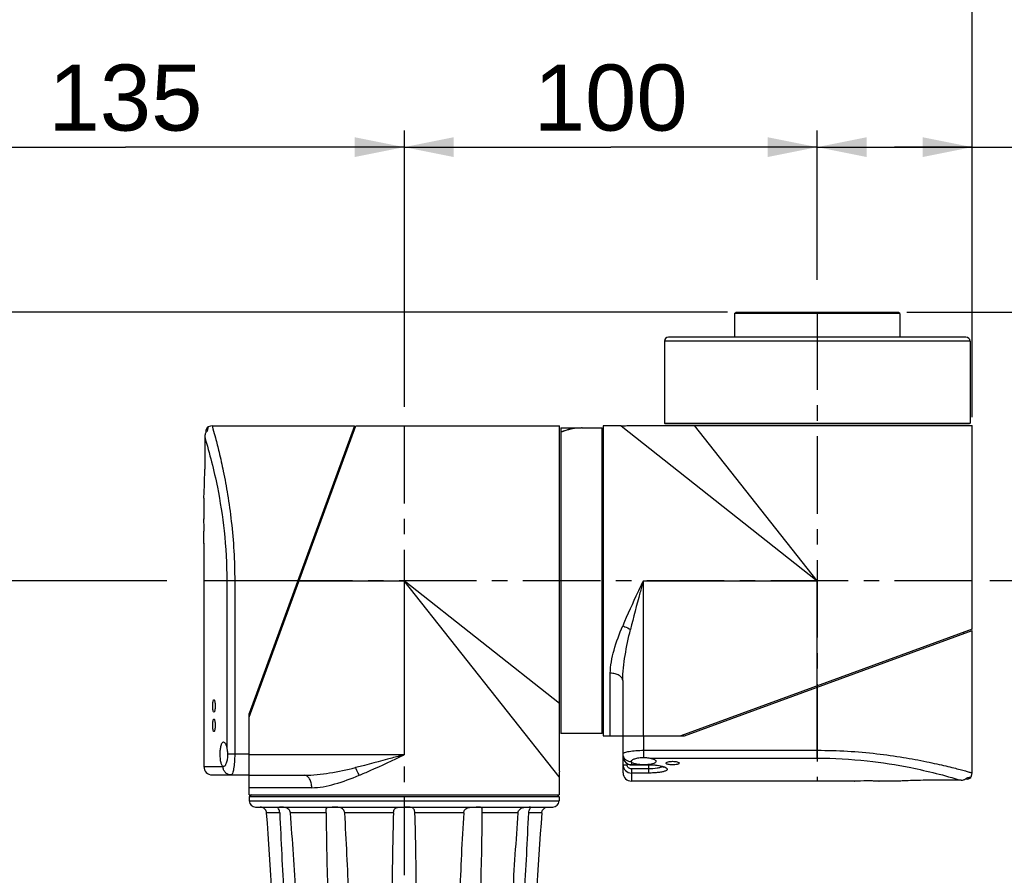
# Model space of a CAD drawing. Header units: millimetres. Extents: x 12 to 2508, y 25 to 1770.
# Tile 30 of 57: x 1497 to 1735, y 1184 to 1391. Entities that reach past the tile are written whole.
import ezdxf

# ---------------------------------------------------------------- set-up
doc = ezdxf.new("R2010")
doc.units = ezdxf.units.MM
doc.linetypes.add('CENTER', pattern=[0.6, 0.375, -0.075, 0.075, -0.075])
for name, color, linetype in [('ARM1_ABL4', 7, 'Continuous'), ('ARM1_PIPE_PBL5', 7, 'Continuous'), ('ARM2_ABL31', 7, 'Continuous'), ('COVER_S_PBL24', 7, 'Continuous'), ('COVER_S_PBL30', 7, 'Continuous'), ('FLANGE_E_PBL3', 7, 'Continuous'), ('FLANGE_J5_PBL32', 7, 'Continuous'), ('HOLDER_S_PBL18', 7, 'Continuous'), ('HOLDER_S_PBL37', 7, 'Continuous'), ('MODULE_S_ABL17', 7, 'Continuous'), ('MODULE_S_ABL2', 7, 'Continuous'), ('new_view_6_VBL0', 7, 'Continuous'), ('RING_S_PBL44', 7, 'Continuous')]:
    doc.layers.add(name, color=color, linetype=linetype)
doc.styles.get("Standard").update_dxf_attribs({"font": 'arial.ttf'})
doc.dimstyles.new('DIMSTYLE_4', dxfattribs={"dimtxt": 16, "dimasz": 12, "dimexe": 1, "dimexo": 0.5, "dimgap": 1, "dimtad": 1, "dimdsep": 46, "dimtxsty": 'Standard', "dimblk": '_FILLED', "dimblk1": '_FILLED', "dimblk2": '_FILLED', "dimcen": 0.09, "dimclrt": 134, "dimazin": 2, "dimtp": 0.5, "dimtm": 0.5, "dimtfac": 1, "dimtofl": 0, "dimtmove": 0, "dimatfit": 3, "dimldrblk": '_FILLED', "dimfxl": 1, "dimtolj": 1, "dimarcsym": 0})
doc.dimstyles.new('DIMSTYLE_5', dxfattribs={"dimtxt": 16, "dimasz": 12, "dimexe": 1, "dimexo": 0.5, "dimgap": 1, "dimtad": 1, "dimdec": 0, "dimdsep": 46, "dimtxsty": 'Standard', "dimblk": '_FILLED', "dimblk1": '_FILLED', "dimblk2": '_FILLED', "dimcen": 0.09, "dimclrt": 134, "dimazin": 2, "dimtp": 0.8, "dimtm": 0.8, "dimtfac": 1, "dimtdec": 0, "dimtofl": 0, "dimtmove": 0, "dimatfit": 3, "dimldrblk": '_FILLED', "dimfxl": 1, "dimtolj": 1, "dimarcsym": 0})
doc.dimstyles.new('DIMSTYLE_6', dxfattribs={"dimtxt": 16, "dimasz": 12, "dimexe": 1, "dimexo": 0.5, "dimgap": 1, "dimtad": 1, "dimdsep": 46, "dimtxsty": 'Standard', "dimblk": '_FILLED', "dimblk1": '_FILLED', "dimblk2": '_FILLED', "dimcen": 0.09, "dimclrt": 134, "dimazin": 2, "dimtp": 0.3, "dimtm": 0.3, "dimtfac": 1, "dimtofl": 0, "dimtmove": 0, "dimatfit": 3, "dimldrblk": '_FILLED', "dimfxl": 1, "dimtolj": 1, "dimarcsym": 0})
doc.dimstyles.new('DIMSTYLE_7', dxfattribs={"dimtxt": 10, "dimasz": 6, "dimexe": 1, "dimexo": 0.5, "dimtad": 1, "dimdsep": 46, "dimtxsty": 'Standard', "dimblk": '_FILLED', "dimblk1": '_FILLED', "dimblk2": '_FILLED', "dimcen": 0.09, "dimclrt": 134, "dimazin": 2, "dimtp": 0.2, "dimtm": 0.2, "dimtfac": 1, "dimtofl": 0, "dimtmove": 0, "dimatfit": 1, "dimldrblk": '_FILLED', "dimfxl": 1, "dimtolj": 1, "dimarcsym": 0})

# ---------------------------------------------------------------- blocks, each defined once
blk = doc.blocks.new('_FILLED')
at = {"color": 0, "linetype": 'ByBlock'}
blk.add_solid([(0, 0), (-1, 0.2), (-1, -0.2)], dxfattribs=at)
blk = doc.blocks.new('*D13')
at = {"color": 134, "transparency": 16777216}
for p, q in [((2172.57, 1567.6), (1978.52, 1567.6)), ((1982.52, 1567.6), (1982.52, 1397.6)), ((1982.52, 1227.6), (1982.52, 1397.6)), ((1978.52, 1227.6), (2012.08, 1227.6))]:
    blk.add_line(p, q, dxfattribs=at)
at = {"color": 134, "transparency": 16777216, "xscale": 12, "yscale": 12, "zscale": 12}
for p, rotation in [((1982.52, 1567.6), 90), ((1982.52, 1227.6), 270)]:
    blk.add_blockref('_FILLED', p, dxfattribs=dict(at, rotation=rotation))
at = {"color": 134, "transparency": 16777216, "insert": (1962.52, 1397.6), "char_height": 16, "width": 36.8, "attachment_point": 2, "rotation": 90, "line_spacing_factor": 0.9}
blk.add_mtext('340', dxfattribs=at)
blk = doc.blocks.new('COVER_S_PBL24', base_point=(2199.77, 1562.85))
at = {"layer": 'COVER_S_PBL24', "color": 7}
for p, q in [((2183.52, 1605.1), (2218.02, 1605.1)), ((2218.02, 1605.1), (2192.52, 1535.5)), ((2181.72, 1602.42), (2181.72, 1594.6)), ((2182.02, 1603.96), (2182.02, 1603.48)), ((2181.52, 1587.63), (2181.52, 1587.6)), ((2181.52, 1587.6), (2181.52, 1582.6)), ((2181.52, 1582.6), (2181.52, 1582.5)), ((2181.52, 1576.7), (2181.52, 1576.6)), ((2181.52, 1576.69), (2181.52, 1576.6)), ((2181.52, 1576.6), (2181.52, 1522.6)), ((2192.52, 1524.1), (2192.52, 1535.5)), ((2186.29, 1522.6), (2186.22, 1522.6)), ((2183.52, 1520.6), (2192.52, 1520.6))]:
    blk.add_line(p, q, dxfattribs=at)
at = {"layer": 'COVER_S_PBL24', "color": 2}
for p, q in [((2187.08, 1567.6), (2187.08, 1527.09)), ((2204.28, 1567.6), (2187.08, 1567.6)), ((2188.98, 1567.6), (2188.98, 1525.6)), ((2192.52, 1525.6), (2187.25, 1525.6)), ((2181.52, 1522.6), (2186.16, 1522.6))]:
    blk.add_line(p, q, dxfattribs=at)
at = {"layer": 'COVER_S_PBL24', "color": 7}
for points in [[(2182.52, 1604.83), (2182.41, 1604.76), (2182.2, 1604.54), (2182.06, 1604.26), (2182.02, 1603.96)], [(2183.52, 1605.1), (2183.11, 1605.05), (2182.57, 1604.86), (2182.52, 1604.83)]]:
    blk.add_lwpolyline(points, dxfattribs=at)
for centre, radius, start, end in [((2183.71, 1602.46), 1.98, 134.2954, 137.9221), ((2061.52, 1579.6), 120.04, 0.0002, 1.4323), ((2183.52, 1522.6), 2, 180, 270)]:
    blk.add_arc(centre, radius, start, end, dxfattribs=at)
at = {"layer": 'COVER_S_PBL24', "color": 2}
for centre, radius, start, end in [((2188.22, 1522.6), 2.06, 180.0001, 180.4701), ((2186.16, 1522.84), 0.248, 270.0743, 275.0645)]:
    blk.add_arc(centre, radius, start, end, dxfattribs=at)
for points, knots in [([(2182.52, 1604.83), (2182.51, 1604.83), (2182.51, 1604.8), (2182.5, 1604.76), (2182.49, 1604.69), (2182.47, 1604.59), (2182.44, 1604.46), (2182.39, 1604.22), (2182.36, 1604.02), (2182.33, 1603.88)], [0, 0, 0, 0, 0.015535, 0.060115, 0.134208, 0.239266, 0.376721, 0.547586, 1, 1, 1, 1]), ([(2183.52, 1605.1), (2183.59, 1604.86), (2183.85, 1603.9), (2184.44, 1601.79), (2185.29, 1598.38), (2186.32, 1593.79), (2187.35, 1588.21), (2188.58, 1579.39), (2188.98, 1572.4), (2188.98, 1567.6)], [0, 0, 0, 0, 0.019885, 0.07841, 0.172471, 0.297679, 0.448936, 0.620664, 1, 1, 1, 1]), ([(2181.72, 1602.42), (2182.93, 1598.42), (2184.83, 1590.9), (2186.66, 1579.24), (2187.08, 1571.64), (2187.08, 1567.6)], [0, 0, 0, 0, 0.355025, 0.6571, 1, 1, 1, 1]), ([(2188.98, 1525.6), (2188.98, 1524.95), (2188.94, 1523.76), (2188.77, 1522.22), (2188.53, 1521.21), (2188.3, 1520.72), (2188.15, 1520.6), (2188.08, 1520.6)], [0, 0, 0, 0, 0.370978, 0.685645, 0.900141, 0.962847, 1, 1, 1, 1]), ([(2188.08, 1520.6), (2187.83, 1520.6), (2187.33, 1520.7), (2186.69, 1521.14), (2186.26, 1521.8), (2186.16, 1522.32), (2186.16, 1522.58)], [0, 0, 0, 0, 0.245447, 0.493519, 0.745386, 1, 1, 1, 1])]:
    blk.add_open_spline(points, degree=3, knots=knots, dxfattribs=at)
at = {"layer": 'COVER_S_PBL24', "color": 7}
for points in [[(2181.87, 1603.19), (2181.77, 1602.95), (2181.72, 1602.68), (2181.72, 1602.42)], [(2182.24, 1603.79), (2182.09, 1603.61), (2181.96, 1603.41), (2181.87, 1603.19)]]:
    blk.add_open_spline(points, degree=3, dxfattribs=at)
for points, knots in [([(2181.52, 1587.6), (2181.5, 1587.42), (2181.56, 1588.37), (2181.58, 1588.77), (2181.65, 1590.18), (2181.7, 1592.02), (2181.72, 1593.7), (2181.72, 1594.6)], [0, 0, 0, 0, 0.076215, 0.168696, 0.293087, 0.617447, 1, 1, 1, 1]), ([(2181.52, 1576.6), (2181.52, 1576.67), (2181.52, 1576.97), (2181.54, 1577.58), (2181.55, 1578.51), (2181.55, 1579.21), (2181.55, 1579.6)], [0, 0, 0, 0, 0.076144, 0.29291, 0.617307, 1, 1, 1, 1]), ([(2183.65, 1537.3), (2183.65, 1537.49), (2183.66, 1537.84), (2183.72, 1538.32), (2183.78, 1538.62), (2183.89, 1538.8), (2183.94, 1538.8)], [0, 0, 0, 0, 0.369755, 0.68321, 0.897619, 1, 1, 1, 1]), ([(2183.94, 1538.8), (2184, 1538.8), (2184.11, 1538.62), (2184.18, 1538.32), (2184.25, 1537.84), (2184.26, 1537.49), (2184.26, 1537.3)], [0, 0, 0, 0, 0.103383, 0.31819, 0.631085, 1, 1, 1, 1]), ([(2183.94, 1535.8), (2183.89, 1535.8), (2183.78, 1535.97), (2183.72, 1536.27), (2183.66, 1536.75), (2183.65, 1537.1), (2183.65, 1537.3)], [0, 0, 0, 0, 0.102382, 0.31679, 0.630245, 1, 1, 1, 1]), ([(2184.26, 1537.3), (2184.26, 1537.1), (2184.25, 1536.75), (2184.18, 1536.27), (2184.11, 1535.97), (2184, 1535.8), (2183.94, 1535.8)], [0, 0, 0, 0, 0.368913, 0.681808, 0.896616, 1, 1, 1, 1]), ([(2183.65, 1532.6), (2183.65, 1532.79), (2183.66, 1533.14), (2183.72, 1533.62), (2183.78, 1533.92), (2183.89, 1534.1), (2183.94, 1534.1)], [0, 0, 0, 0, 0.369755, 0.68321, 0.897619, 1, 1, 1, 1]), ([(2183.94, 1534.1), (2184, 1534.1), (2184.11, 1533.92), (2184.18, 1533.62), (2184.25, 1533.14), (2184.26, 1532.79), (2184.26, 1532.6)], [0, 0, 0, 0, 0.103383, 0.31819, 0.631085, 1, 1, 1, 1]), ([(2183.94, 1531.1), (2183.89, 1531.1), (2183.78, 1531.27), (2183.72, 1531.57), (2183.66, 1532.05), (2183.65, 1532.4), (2183.65, 1532.6)], [0, 0, 0, 0, 0.102382, 0.31679, 0.630245, 1, 1, 1, 1]), ([(2184.26, 1532.6), (2184.26, 1532.4), (2184.25, 1532.05), (2184.18, 1531.57), (2184.11, 1531.27), (2184, 1531.1), (2183.94, 1531.1)], [0, 0, 0, 0, 0.368913, 0.681808, 0.896616, 1, 1, 1, 1]), ([(2185.46, 1525.6), (2185.46, 1525.99), (2185.5, 1526.71), (2185.63, 1527.55), (2185.81, 1528.09), (2185.96, 1528.4), (2186.16, 1528.6), (2186.29, 1528.6)], [0, 0, 0, 0, 0.360277, 0.66585, 0.785509, 0.879751, 1, 1, 1, 1]), ([(2186.29, 1528.6), (2186.49, 1528.6), (2186.76, 1528.21), (2186.95, 1527.69), (2187.04, 1527.3), (2187.08, 1527.09)], [0, 0, 0, 0, 0.338756, 0.6312, 1, 1, 1, 1]), ([(2187.08, 1527.09), (2187.1, 1526.97), (2187.19, 1526.48), (2187.25, 1525.98), (2187.25, 1525.6)], [0, 0, 0, 0, 0.235411, 1, 1, 1, 1]), ([(2186.22, 1522.6), (2186.09, 1522.64), (2185.84, 1522.97), (2185.53, 1523.96), (2185.46, 1524.91), (2185.46, 1525.6)], [0, 0, 0, 0, 0.129193, 0.348262, 1, 1, 1, 1]), ([(2187.25, 1525.6), (2187.25, 1525.2), (2187.2, 1524.48), (2187.03, 1523.64), (2186.81, 1523.1), (2186.64, 1522.79), (2186.42, 1522.6), (2186.29, 1522.6)], [0, 0, 0, 0, 0.356905, 0.660298, 0.780317, 0.876063, 1, 1, 1, 1])]:
    blk.add_open_spline(points, degree=3, knots=knots, dxfattribs=at)
at = {"layer": 'COVER_S_PBL24', "color": 2}
blk.add_open_spline([(2186.22, 1522.6), (2186.21, 1522.6), (2186.19, 1522.6), (2186.18, 1522.6)], degree=3, dxfattribs=at)
blk = doc.blocks.new('HOLDER_S_PBL37', base_point=(2230.07, 1560.45))
at = {"layer": 'HOLDER_S_PBL37', "color": 7}
for p, q in [((2192.52, 1534.6), (2218.32, 1605.1)), ((2218.32, 1605.1), (2267.62, 1605.1)), ((2267.62, 1521.51), (2267.62, 1605.1)), ((2217.28, 1603.1), (2217.59, 1603.1)), ((2192.52, 1515.8), (2192.52, 1534.6)), ((2192.52, 1520.5), (2205.85, 1520.5)), ((2267.52, 1520.1), (2267.52, 1515.8)), ((2192.52, 1515.8), (2267.52, 1515.8))]:
    blk.add_line(p, q, dxfattribs=at)
at = {"layer": 'HOLDER_S_PBL37', "color": 2}
for p, q in [((2204.28, 1567.6), (2230.02, 1567.6)), ((2230.02, 1567.6), (2230.02, 1525.5)), ((2267.52, 1520.1), (2230.02, 1567.6)), ((2267.62, 1537.91), (2230.02, 1567.6)), ((2230.02, 1525.5), (2192.52, 1525.5)), ((2207.64, 1517.5), (2192.52, 1517.5))]:
    blk.add_line(p, q, dxfattribs=at)
at = {"layer": 'HOLDER_S_PBL37', "color": 7}
blk.add_arc((2277.53, 1520.1), 10.01, 171.8955, 179.9942, dxfattribs=at)
at = {"layer": 'HOLDER_S_PBL37', "color": 2}
for points, knots in [([(2230.02, 1525.5), (2229.03, 1525.22), (2225.11, 1524.14), (2221.19, 1523.08), (2218.22, 1522.37)], [0, 0, 0, 0, 0.251279, 1, 1, 1, 1]), ([(2219.1, 1520.5), (2220.01, 1520.87), (2223.69, 1522.45), (2227.3, 1524.19), (2230.02, 1525.5)], [0, 0, 0, 0, 0.245874, 1, 1, 1, 1]), ([(2205.85, 1520.5), (2207.9, 1520.5), (2212.07, 1521), (2216.15, 1521.88), (2218.22, 1522.37)], [0, 0, 0, 0, 0.489936, 1, 1, 1, 1]), ([(2219.1, 1520.5), (2219.04, 1520.67), (2218.79, 1521.31), (2218.49, 1521.94), (2218.22, 1522.37)], [0, 0, 0, 0, 0.263076, 1, 1, 1, 1]), ([(2207.64, 1517.5), (2207.64, 1517.88), (2207.56, 1518.62), (2207.19, 1519.59), (2206.63, 1520.3), (2206.09, 1520.5), (2205.85, 1520.5)], [0, 0, 0, 0, 0.304409, 0.580241, 0.809815, 1, 1, 1, 1]), ([(2207.64, 1517.5), (2208.56, 1517.5), (2210.45, 1517.7), (2214.32, 1518.64), (2217.18, 1519.71), (2219.1, 1520.5)], [0, 0, 0, 0, 0.231676, 0.477405, 1, 1, 1, 1])]:
    blk.add_open_spline(points, degree=3, knots=knots, dxfattribs=at)
blk = doc.blocks.new('*D14')
at = {"color": 134, "transparency": 16777216}
for p, q in [((2308.32, 1632.6), (1898.52, 1632.6)), ((1902.52, 1632.6), (1902.52, 1162.6)), ((1902.52, 692.6), (1902.52, 1162.6)), ((2153.52, 692.6), (1898.52, 692.6))]:
    blk.add_line(p, q, dxfattribs=at)
at = {"color": 134, "transparency": 16777216, "xscale": 12, "yscale": 12, "zscale": 12}
for p, rotation in [((1902.52, 1632.6), 90), ((1902.52, 692.6), 270)]:
    blk.add_blockref('_FILLED', p, dxfattribs=dict(at, rotation=rotation))
at = {"color": 134, "transparency": 16777216, "insert": (1882.52, 1162.6), "char_height": 16, "width": 36.8, "attachment_point": 2, "rotation": 90, "line_spacing_factor": 0.9}
blk.add_mtext('940', dxfattribs=at)
blk = doc.blocks.new('*D16')
at = {"color": 134, "transparency": 16777216}
for p, q in [((2230.02, 1676.6), (2230.02, 1618.97)), ((2330.02, 1640.45), (2330.02, 1676.6)), ((2230.02, 1672.6), (2280.02, 1672.6)), ((2330.02, 1672.6), (2280.02, 1672.6))]:
    blk.add_line(p, q, dxfattribs=at)
at = {"color": 134, "transparency": 16777216, "xscale": 12, "yscale": 12, "zscale": 12, "rotation": 180}
blk.add_blockref('_FILLED', (2230.02, 1672.6), dxfattribs=at)
at = {"color": 134, "transparency": 16777216, "xscale": 12, "yscale": 12, "zscale": 12}
blk.add_blockref('_FILLED', (2330.02, 1672.6), dxfattribs=at)
at = {"color": 134, "transparency": 16777216, "insert": (2280.02, 1692.6), "char_height": 16, "width": 36.8, "attachment_point": 2, "line_spacing_factor": 0.9}
blk.add_mtext('100', dxfattribs=at)
blk = doc.blocks.new('*D17')
at = {"color": 134, "transparency": 16777216}
for p, q in [((2330.02, 1655.8), (2330.02, 1676.6)), ((2367.52, 1607.2), (2367.52, 1676.6)), ((2330.02, 1672.6), (2348.77, 1672.6)), ((2367.52, 1672.6), (2348.77, 1672.6)), ((2348.77, 1672.6), (2446.74, 1672.6))]:
    blk.add_line(p, q, dxfattribs=at)
at = {"color": 134, "transparency": 16777216, "xscale": 12, "yscale": 12, "zscale": 12, "rotation": 180}
blk.add_blockref('_FILLED', (2330.02, 1672.6), dxfattribs=at)
at = {"color": 134, "transparency": 16777216, "xscale": 12, "yscale": 12, "zscale": 12}
blk.add_blockref('_FILLED', (2367.52, 1672.6), dxfattribs=at)
at = {"color": 134, "transparency": 16777216, "insert": (2391.56, 1692.6), "char_height": 16, "width": 55.1704, "attachment_point": 1, "line_spacing_factor": 0.9}
blk.add_mtext('(37.5)', dxfattribs=at)
blk = doc.blocks.new('*D18')
at = {"color": 134, "transparency": 16777216}
for p, q in [((2351.72, 1632.6), (2411.52, 1632.6)), ((2407.52, 1632.6), (2407.52, 1600.1)), ((2407.52, 1567.6), (2407.52, 1600.1)), ((2411.52, 1567.6), (2371.81, 1567.6))]:
    blk.add_line(p, q, dxfattribs=at)
at = {"color": 134, "transparency": 16777216, "xscale": 12, "yscale": 12, "zscale": 12}
for p, rotation in [((2407.52, 1632.6), 90), ((2407.52, 1567.6), 270)]:
    blk.add_blockref('_FILLED', p, dxfattribs=dict(at, rotation=rotation))
at = {"color": 134, "transparency": 16777216, "insert": (2387.52, 1600.1), "char_height": 16, "width": 24.5333, "attachment_point": 2, "rotation": 90, "line_spacing_factor": 0.9}
blk.add_mtext('65', dxfattribs=at)
blk = doc.blocks.new('*D15')
at = {"color": 134, "transparency": 16777216}
for p, q in [((2095.02, 1292.64), (2095.02, 1676.6)), ((2230.02, 1676.6), (2230.02, 1609.71)), ((2095.02, 1672.6), (2162.52, 1672.6)), ((2230.02, 1672.6), (2162.52, 1672.6))]:
    blk.add_line(p, q, dxfattribs=at)
at = {"color": 134, "transparency": 16777216, "xscale": 12, "yscale": 12, "zscale": 12, "rotation": 180}
blk.add_blockref('_FILLED', (2095.02, 1672.6), dxfattribs=at)
at = {"color": 134, "transparency": 16777216, "xscale": 12, "yscale": 12, "zscale": 12}
blk.add_blockref('_FILLED', (2230.02, 1672.6), dxfattribs=at)
at = {"color": 134, "transparency": 16777216, "insert": (2162.52, 1692.6), "char_height": 16, "width": 36.8, "attachment_point": 2, "line_spacing_factor": 0.9}
blk.add_mtext('135', dxfattribs=at)
blk = doc.blocks.new('*D24')
at = {"color": 134, "transparency": 16777216}
for p, q in [((2022.52, 1282.6), (2022.52, 1716.6)), ((2367.52, 1607.2), (2367.52, 1716.6)), ((2022.52, 1712.6), (2195.02, 1712.6)), ((2367.52, 1712.6), (2195.02, 1712.6))]:
    blk.add_line(p, q, dxfattribs=at)
at = {"color": 134, "transparency": 16777216, "xscale": 12, "yscale": 12, "zscale": 12, "rotation": 180}
blk.add_blockref('_FILLED', (2022.52, 1712.6), dxfattribs=at)
at = {"color": 134, "transparency": 16777216, "xscale": 12, "yscale": 12, "zscale": 12}
blk.add_blockref('_FILLED', (2367.52, 1712.6), dxfattribs=at)
at = {"color": 134, "transparency": 16777216, "insert": (2195.02, 1732.6), "char_height": 16, "width": 50.3111, "attachment_point": 2, "line_spacing_factor": 0.9}
blk.add_mtext('(345)', dxfattribs=at)
blk = doc.blocks.new('COVER_S_PBL30', base_point=(2325.27, 1537.35))
at = {"layer": 'COVER_S_PBL30', "color": 7}
for p, q in [((2297.92, 1530.1), (2367.52, 1555.6)), ((2367.52, 1521.1), (2367.52, 1555.6)), ((2283.02, 1521.1), (2283.02, 1530.1)), ((2286.52, 1530.1), (2297.92, 1530.1)), ((2285.03, 1523.8), (2285.02, 1523.87)), ((2285.02, 1523.04), (2289.22, 1523.04)), ((2339.02, 1519.1), (2285.02, 1519.1)), ((2339.02, 1519.1), (2339.12, 1519.1)), ((2344.92, 1519.1), (2345.02, 1519.1)), ((2344.92, 1519.1), (2345.02, 1519.1)), ((2350.02, 1519.1), (2345.02, 1519.1)), ((2350.02, 1519.1), (2350.06, 1519.1)), ((2364.84, 1519.3), (2357.02, 1519.3)), ((2366.38, 1519.6), (2365.9, 1519.6))]:
    blk.add_line(p, q, dxfattribs=at)
at = {"layer": 'COVER_S_PBL30', "color": 2}
for p, q in [((2330.02, 1524.66), (2330.02, 1541.86)), ((2288.02, 1524.83), (2288.02, 1530.1)), ((2288.02, 1526.56), (2330.02, 1526.56)), ((2285.02, 1523.74), (2285.02, 1523.04)), ((2289.51, 1524.66), (2330.02, 1524.66)), ((2283.02, 1523.05), (2284.02, 1523.05)), ((2284.02, 1523.34), (2284.02, 1523.05)), ((2285.02, 1523.08), (2287.06, 1523.08)), ((2285.02, 1522.04), (2285.02, 1519.1)), ((2289.22, 1522.04), (2285.02, 1522.04)), ((2289.22, 1521.05), (2285.02, 1521.05)), ((2288.97, 1523.08), (2289.22, 1523.08)), ((2289.22, 1521.05), (2289.22, 1523.08))]:
    blk.add_line(p, q, dxfattribs=at)
at = {"layer": 'COVER_S_PBL30', "color": 7}
for points in [[(2283.02, 1525.08), (2283.04, 1524.77), (2283.18, 1524.28), (2283.44, 1523.83), (2283.8, 1523.46), (2284.24, 1523.2), (2284.73, 1523.07), (2285.02, 1523.04)], [(2289.22, 1523.04), (2289.95, 1523.03), (2290.85, 1522.96), (2291.66, 1522.84), (2292.27, 1522.7), (2292.65, 1522.58), (2292.85, 1522.49), (2292.89, 1522.47)], [(2367.25, 1520.09), (2367.28, 1520.15), (2367.47, 1520.69), (2367.52, 1521.1)], [(2366.38, 1519.6), (2366.68, 1519.64), (2366.96, 1519.78), (2367.18, 1519.99), (2367.25, 1520.1)]]:
    blk.add_lwpolyline(points, dxfattribs=at)
at = {"layer": 'COVER_S_PBL30', "color": 2}
for centre, radius, start, end in [((2285.02, 1525.08), 2, 179.9825, 269.9761), ((2285.02, 1525.8), 2.06, 269.5475, 269.9999), ((2285.02, 1523.05), 2, 179.9957, 269.9925), ((2291.46, 1518.51), 4.33, 69.8881, 70.7773)]:
    blk.add_arc(centre, radius, start, end, dxfattribs=at)
at = {"layer": 'COVER_S_PBL30', "color": 7}
for centre, radius, start, end in [((2285.02, 1521.1), 2, 180, 270), ((2342.02, 1399.09), 120.04, 90.0002, 91.4323), ((2364.88, 1521.29), 1.98, 312.078, 315.7043)]:
    blk.add_arc(centre, radius, start, end, dxfattribs=at)
at = {"layer": 'COVER_S_PBL30', "color": 2}
for points, knots in [([(2283.02, 1525.66), (2283.02, 1525.72), (2283.14, 1525.88), (2283.63, 1526.11), (2284.64, 1526.34), (2286.19, 1526.52), (2287.37, 1526.56), (2288.02, 1526.56)], [0, 0, 0, 0, 0.037151, 0.09985, 0.314351, 0.629026, 1, 1, 1, 1]), ([(2330.02, 1526.56), (2332.47, 1526.56), (2337.28, 1526.42), (2344.24, 1525.82), (2350.63, 1524.93), (2355.48, 1524.03), (2358.9, 1523.29), (2361.08, 1522.79), (2362.97, 1522.32), (2364.53, 1521.92), (2365.79, 1521.58), (2366.57, 1521.37), (2367.11, 1521.21), (2367.25, 1521.18), (2367.58, 1521.07), (2367.52, 1521.1)], [0, 0, 0, 0, 0.193425, 0.379421, 0.551117, 0.702351, 0.768536, 0.827548, 0.878764, 0.9216, 0.955533, 0.980118, 0.988792, 0.995012, 1, 1, 1, 1]), ([(2285, 1523.74), (2284.74, 1523.74), (2284.22, 1523.84), (2283.57, 1524.27), (2283.12, 1524.9), (2283.02, 1525.41), (2283.02, 1525.66)], [0, 0, 0, 0, 0.254544, 0.506373, 0.754489, 1, 1, 1, 1]), ([(2330.02, 1524.66), (2334.06, 1524.66), (2341.66, 1524.24), (2353.32, 1522.41), (2360.84, 1520.51), (2364.84, 1519.3)], [0, 0, 0, 0, 0.3429, 0.644974, 1, 1, 1, 1]), ([(2285.02, 1522.04), (2284.76, 1522.04), (2284.23, 1522.26), (2284.02, 1522.8), (2284.02, 1523.05)], [0, 0, 0, 0, 0.499592, 1, 1, 1, 1]), ([(2289.22, 1523.08), (2289.91, 1523.08), (2291.14, 1523), (2292.37, 1522.77), (2292.88, 1522.59)], [0, 0, 0, 0, 0.560724, 1, 1, 1, 1]), ([(2292.52, 1522.63), (2292.37, 1522.52), (2291.95, 1522.34), (2290.85, 1522.09), (2289.9, 1522.04), (2289.22, 1522.04)], [0, 0, 0, 0, 0.163766, 0.396179, 1, 1, 1, 1]), ([(2292.94, 1522.57), (2293.13, 1522.5), (2293.38, 1522.4), (2293.63, 1522.19), (2293.72, 1522.05), (2293.72, 1521.89), (2293.62, 1521.75), (2293.44, 1521.63), (2293.2, 1521.52), (2292.88, 1521.41), (2292.34, 1521.28), (2291.52, 1521.16), (2290.41, 1521.07), (2289.63, 1521.05), (2289.22, 1521.05)], [0, 0, 0, 0, 0.103332, 0.139101, 0.166272, 0.189678, 0.21663, 0.252267, 0.29861, 0.356127, 0.424582, 0.59087, 0.787364, 1, 1, 1, 1]), ([(2366.3, 1519.91), (2366.44, 1519.94), (2366.64, 1519.97), (2366.88, 1520.02), (2367.01, 1520.05), (2367.11, 1520.07), (2367.19, 1520.09), (2367.22, 1520.09), (2367.25, 1520.1), (2367.25, 1520.1)], [0, 0, 0, 0, 0.452428, 0.622623, 0.76004, 0.866147, 0.941344, 0.985823, 1, 1, 1, 1])]:
    blk.add_open_spline(points, degree=3, knots=knots, dxfattribs=at)
at = {"layer": 'COVER_S_PBL30', "color": 7}
for points, knots in [([(2285.02, 1523.87), (2285.02, 1524), (2285.21, 1524.21), (2285.53, 1524.39), (2286.06, 1524.61), (2286.9, 1524.78), (2287.63, 1524.83), (2288.02, 1524.83)], [0, 0, 0, 0, 0.123919, 0.219665, 0.339694, 0.64311, 1, 1, 1, 1]), ([(2287.06, 1523.08), (2286.58, 1523.12), (2285.93, 1523.22), (2285.25, 1523.5), (2285.05, 1523.7), (2285.03, 1523.8)], [0, 0, 0, 0, 0.650706, 0.86335, 1, 1, 1, 1]), ([(2288.02, 1524.83), (2288.15, 1524.83), (2288.65, 1524.81), (2289.15, 1524.72), (2289.51, 1524.66)], [0, 0, 0, 0, 0.260756, 1, 1, 1, 1]), ([(2291.02, 1523.87), (2291.02, 1523.77), (2290.91, 1523.61), (2290.69, 1523.47), (2290.34, 1523.32), (2289.76, 1523.17), (2289.25, 1523.1), (2288.97, 1523.08)], [0, 0, 0, 0, 0.128667, 0.220665, 0.335399, 0.631183, 1, 1, 1, 1]), ([(2289.51, 1524.66), (2289.72, 1524.62), (2290.11, 1524.53), (2290.63, 1524.33), (2291.02, 1524.07), (2291.02, 1523.87)], [0, 0, 0, 0, 0.368796, 0.661229, 1, 1, 1, 1]), ([(2293.45, 1523.44), (2293.45, 1523.51), (2293.61, 1523.66), (2294.13, 1523.83), (2294.64, 1523.89), (2295.02, 1523.89)], [0, 0, 0, 0, 0.119084, 0.333763, 1, 1, 1, 1]), ([(2295.02, 1523.02), (2294.64, 1523.02), (2294.19, 1523.05), (2293.72, 1523.2), (2293.55, 1523.27), (2293.45, 1523.38), (2293.45, 1523.44)], [0, 0, 0, 0, 0.6676, 0.787748, 0.882103, 1, 1, 1, 1]), ([(2295.02, 1523.89), (2295.39, 1523.89), (2295.9, 1523.83), (2296.43, 1523.66), (2296.59, 1523.51), (2296.59, 1523.44)], [0, 0, 0, 0, 0.666244, 0.880911, 1, 1, 1, 1]), ([(2296.59, 1523.44), (2296.59, 1523.38), (2296.48, 1523.27), (2296.32, 1523.2), (2295.84, 1523.05), (2295.39, 1523.02), (2295.02, 1523.02)], [0, 0, 0, 0, 0.117889, 0.212245, 0.3324, 1, 1, 1, 1]), ([(2288.02, 1523.05), (2287.78, 1523.05), (2287.46, 1523.05), (2287.14, 1523.07), (2287.06, 1523.08)], [0, 0, 0, 0, 0.755742, 1, 1, 1, 1]), ([(2288.97, 1523.08), (2288.89, 1523.07), (2288.58, 1523.05), (2288.26, 1523.05), (2288.02, 1523.05)], [0, 0, 0, 0, 0.244258, 1, 1, 1, 1]), ([(2345.02, 1519.1), (2344.94, 1519.1), (2344.65, 1519.1), (2344.03, 1519.12), (2343.11, 1519.13), (2342.4, 1519.13), (2342.02, 1519.13)], [0, 0, 0, 0, 0.076144, 0.29291, 0.617307, 1, 1, 1, 1]), ([(2357.02, 1519.3), (2356.12, 1519.3), (2354.47, 1519.28), (2352.32, 1519.22), (2350.88, 1519.14), (2350.19, 1519.11), (2350.02, 1519.1)], [0, 0, 0, 0, 0.382551, 0.706911, 0.923785, 1, 1, 1, 1])]:
    blk.add_open_spline(points, degree=3, knots=knots, dxfattribs=at)
at = {"layer": 'COVER_S_PBL30', "color": 2}
blk.add_open_spline([(2285.02, 1523.74), (2285.02, 1523.76), (2285.02, 1523.78), (2285.03, 1523.8)], degree=3, dxfattribs=at)
at = {"layer": 'COVER_S_PBL30', "color": 7}
for points in [[(2364.84, 1519.3), (2365.1, 1519.3), (2365.37, 1519.35), (2365.61, 1519.45)], [(2365.61, 1519.45), (2365.83, 1519.54), (2366.03, 1519.66), (2366.21, 1519.82)]]:
    blk.add_open_spline(points, degree=3, dxfattribs=at)
blk = doc.blocks.new('FLANGE_J5_PBL32', base_point=(2230.02, 1493.3))
at = {"layer": 'FLANGE_J5_PBL32', "color": 7}
for p, q in [((2193.02, 1515.8), (2192.52, 1515.3)), ((2192.52, 1515.3), (2192.52, 1514.3)), ((2267.52, 1515.3), (2192.52, 1515.3)), ((2267.02, 1515.8), (2267.52, 1515.3)), ((2267.52, 1515.3), (2267.52, 1514.3)), ((2194.02, 1512.8), (2266.02, 1512.8)), ((2199.4, 1471.1), (2202.23, 1471.1)), ((2204.78, 1471.1), (2212.5, 1471.1)), ((2216.92, 1471.03), (2216.92, 1471.1)), ((2216.92, 1471.1), (2227.47, 1471.1)), ((2232.56, 1471.1), (2243.12, 1471.1)), ((2243.12, 1471.1), (2243.12, 1471.03)), ((2247.53, 1471.1), (2255.26, 1471.1)), ((2257.8, 1471.1), (2260.63, 1471.1))]:
    blk.add_line(p, q, dxfattribs=at)
at = {"layer": 'FLANGE_J5_PBL32', "color": 2}
for p, q in [((2192.52, 1514.3), (2267.52, 1514.3)), ((2199.88, 1511.4), (2196.71, 1511.4)), ((2211.12, 1511.4), (2202.47, 1511.4)), ((2227.43, 1511.4), (2215.61, 1511.4)), ((2244.43, 1511.4), (2232.61, 1511.4)), ((2257.57, 1511.4), (2248.91, 1511.4)), ((2263.32, 1511.4), (2260.16, 1511.4))]:
    blk.add_line(p, q, dxfattribs=at)
at = {"layer": 'FLANGE_J5_PBL32', "color": 7}
for centre, radius, start, end in [((2194.02, 1514.3), 1.5, 180, 270), ((2266.02, 1514.3), 1.5, 270, 360), ((-5034.08, 1008.15), 7248.28, 3.661962, 3.981237), ((2772.46, 1492.97), 545.35, 178.0641, 180.0746), ((1687.81, 1492.98), 545.11, 359.925, 1.9364), ((9494.11, 1008.15), 7248.28, 176.018763, 176.338038), ((2835.45, 1491.81), 608.34, 179.9572, 181.95124), ((1624.31, 1491.81), 608.6, 358.04918, 0.04235), ((2142.36, 1412.57), 81.73, 45.4394, 45.7393), ((2212.05, 1482.56), 15.09, 229.407, 231.1859), ((2217.15, 1475.73), 6.56, 224.8983, 228.719), ((2230.04, 1472.53), 2.95, 209.187, 216.1048), ((2229.99, 1472.53), 2.95, 323.8947, 330.8129), ((2245.17, 1471.03), 2.05, 179.9978, 181.0804), ((2245.02, 1471.03), 1.91, 181.0238, 186.9887), ((2242.88, 1475.73), 6.56, 311.2806, 315.1015), ((2247.98, 1482.56), 15.09, 308.8139, 310.5929), ((2317.67, 1412.57), 81.73, 134.2608, 134.5607)]:
    blk.add_arc(centre, radius, start, end, dxfattribs=at)
for points, knots in [([(2196.71, 1511.4), (2196.69, 1511.7), (2196.5, 1512.15), (2196.07, 1512.52), (2195.76, 1512.68), (2195.53, 1512.75), (2195.37, 1512.78), (2195.28, 1512.79), (2195.22, 1512.8), (2195.16, 1512.79), (2195.14, 1512.8), (2195.12, 1512.79), (2195.12, 1512.8)], [0, 0, 0, 0, 0.398478, 0.576573, 0.726732, 0.845114, 0.892037, 0.930654, 0.960867, 0.982562, 0.995633, 1, 1, 1, 1]), ([(2199.4, 1512.75), (2199.4, 1512.79), (2199.6, 1512.8), (2199.7, 1512.8), (2199.79, 1512.8)], [0, 0, 0, 0, 0.269402, 1, 1, 1, 1]), ([(2199.88, 1511.4), (2199.87, 1511.58), (2199.82, 1511.93), (2199.64, 1512.34), (2199.5, 1512.59), (2199.4, 1512.71), (2199.4, 1512.75)], [0, 0, 0, 0, 0.388948, 0.707111, 0.910969, 1, 1, 1, 1]), ([(2202.47, 1511.4), (2202.46, 1511.56), (2202.37, 1511.88), (2201.98, 1512.39), (2201.27, 1512.72), (2200.48, 1512.8), (2200, 1512.8), (2199.79, 1512.8)], [0, 0, 0, 0, 0.14437, 0.288763, 0.568855, 0.815868, 1, 1, 1, 1]), ([(2211.12, 1511.93), (2211.12, 1512.04), (2211.12, 1512.23), (2211.16, 1512.48), (2211.27, 1512.66), (2211.45, 1512.75), (2211.67, 1512.78), (2212.05, 1512.8), (2212.35, 1512.8), (2212.57, 1512.8)], [0, 0, 0, 0, 0.156828, 0.27468, 0.364256, 0.45244, 0.558175, 0.685852, 1, 1, 1, 1]), ([(2211.12, 1511.4), (2211.12, 1511.44), (2211.12, 1511.62), (2211.12, 1511.8), (2211.12, 1511.93)], [0, 0, 0, 0, 0.261025, 1, 1, 1, 1]), ([(2215.61, 1511.4), (2215.59, 1511.7), (2215.33, 1512.34), (2214.42, 1512.74), (2213.49, 1512.8), (2212.87, 1512.8), (2212.57, 1512.8)], [0, 0, 0, 0, 0.249101, 0.497694, 0.756772, 1, 1, 1, 1]), ([(2227.43, 1511.4), (2227.43, 1511.54), (2227.46, 1511.81), (2227.58, 1512.18), (2227.79, 1512.47), (2228.09, 1512.65), (2228.43, 1512.74), (2228.96, 1512.8), (2229.37, 1512.8), (2229.65, 1512.8)], [0, 0, 0, 0, 0.139292, 0.265157, 0.376781, 0.484878, 0.600088, 0.725541, 1, 1, 1, 1]), ([(2232.61, 1511.4), (2232.6, 1511.55), (2232.57, 1511.84), (2232.43, 1512.24), (2232.17, 1512.54), (2231.81, 1512.7), (2231.42, 1512.77), (2230.82, 1512.8), (2230.36, 1512.8), (2230.05, 1512.8)], [0, 0, 0, 0, 0.137016, 0.258961, 0.367147, 0.475489, 0.593675, 0.722527, 1, 1, 1, 1]), ([(2244.43, 1511.4), (2244.45, 1511.7), (2244.7, 1512.34), (2245.62, 1512.74), (2246.54, 1512.8), (2247.17, 1512.8), (2247.47, 1512.8)], [0, 0, 0, 0, 0.249101, 0.497694, 0.756772, 1, 1, 1, 1]), ([(2248.92, 1511.93), (2248.92, 1512.04), (2248.91, 1512.23), (2248.88, 1512.48), (2248.77, 1512.66), (2248.58, 1512.75), (2248.37, 1512.78), (2247.99, 1512.8), (2247.68, 1512.8), (2247.47, 1512.8)], [0, 0, 0, 0, 0.156828, 0.27468, 0.364256, 0.45244, 0.558175, 0.685852, 1, 1, 1, 1]), ([(2248.91, 1511.4), (2248.91, 1511.44), (2248.91, 1511.62), (2248.92, 1511.8), (2248.92, 1511.93)], [0, 0, 0, 0, 0.261025, 1, 1, 1, 1]), ([(2257.57, 1511.4), (2257.58, 1511.56), (2257.67, 1511.88), (2258.05, 1512.39), (2258.77, 1512.72), (2259.56, 1512.8), (2260.04, 1512.8), (2260.24, 1512.8)], [0, 0, 0, 0, 0.14437, 0.288763, 0.568855, 0.815868, 1, 1, 1, 1]), ([(2260.16, 1511.4), (2260.16, 1511.58), (2260.22, 1511.93), (2260.39, 1512.34), (2260.53, 1512.59), (2260.63, 1512.71), (2260.63, 1512.75)], [0, 0, 0, 0, 0.388948, 0.707111, 0.910969, 1, 1, 1, 1]), ([(2260.63, 1512.75), (2260.63, 1512.79), (2260.43, 1512.8), (2260.34, 1512.8), (2260.24, 1512.8)], [0, 0, 0, 0, 0.269402, 1, 1, 1, 1]), ([(2263.32, 1511.4), (2263.34, 1511.7), (2263.57, 1512.25), (2264.22, 1512.71), (2264.7, 1512.8), (2264.92, 1512.8)], [0, 0, 0, 0, 0.390869, 0.713984, 1, 1, 1, 1]), ([(2199.88, 1511.4), (2200.17, 1504.68), (2200.87, 1491.24), (2201.74, 1477.81), (2202.23, 1471.1)], [0, 0, 0, 0, 0.499756, 1, 1, 1, 1]), ([(2204.78, 1471.1), (2204.52, 1477.82), (2203.87, 1491.26), (2202.99, 1504.69), (2202.47, 1511.4)], [0, 0, 0, 0, 0.499771, 1, 1, 1, 1]), ([(2211.12, 1511.4), (2211.15, 1504.68), (2211.46, 1491.24), (2212.09, 1477.81), (2212.5, 1471.1)], [0, 0, 0, 0, 0.499728, 1, 1, 1, 1]), ([(2216.92, 1471.1), (2216.9, 1477.81), (2216.65, 1491.26), (2216.04, 1504.69), (2215.61, 1511.4)], [0, 0, 0, 0, 0.499798, 1, 1, 1, 1]), ([(2244.43, 1511.4), (2243.99, 1504.69), (2243.38, 1491.26), (2243.13, 1477.81), (2243.12, 1471.1)], [0, 0, 0, 0, 0.500202, 1, 1, 1, 1]), ([(2247.53, 1471.1), (2247.95, 1477.81), (2248.57, 1491.24), (2248.88, 1504.68), (2248.91, 1511.4)], [0, 0, 0, 0, 0.500272, 1, 1, 1, 1]), ([(2257.57, 1511.4), (2257.04, 1504.69), (2256.17, 1491.26), (2255.51, 1477.82), (2255.26, 1471.1)], [0, 0, 0, 0, 0.500229, 1, 1, 1, 1]), ([(2257.8, 1471.1), (2258.29, 1477.81), (2259.16, 1491.24), (2259.87, 1504.68), (2260.16, 1511.4)], [0, 0, 0, 0, 0.500244, 1, 1, 1, 1])]:
    blk.add_open_spline(points, degree=3, knots=knots, dxfattribs=at)
for points in [[(2204.95, 1470.8), (2204.89, 1470.9), (2204.84, 1471), (2204.78, 1471.1)], [(2216.9, 1470.8), (2216.91, 1470.87), (2216.92, 1470.95), (2216.92, 1471.03)], [(2255.26, 1471.1), (2255.2, 1471), (2255.14, 1470.9), (2255.09, 1470.8)]]:
    blk.add_open_spline(points, degree=3, dxfattribs=at)
blk = doc.blocks.new('ARM2_ABL31', base_point=(2230.02, 1390.5))
at = {"layer": 'FLANGE_J5_PBL32'}
blk.add_blockref('FLANGE_J5_PBL32', (2230.02, 1493.3), dxfattribs=at)
blk = doc.blocks.new('RING_S_PBL44', base_point=(2272.92, 1567.6))
at = {"layer": 'RING_S_PBL44', "color": 7}
for p, q in [((2267.92, 1604.6), (2267.92, 1530.6)), ((2267.92, 1604.6), (2272.92, 1604.6)), ((2273.09, 1604.6), (2277.92, 1604.6)), ((2277.92, 1530.6), (2277.92, 1604.6)), ((2277.92, 1530.6), (2267.92, 1530.6))]:
    blk.add_line(p, q, dxfattribs=at)
for start, end in [(90.4022, 90.8039), (90, 90.4021)]:
    blk.add_arc((2273.09, 1592.31), 12.29, start, end, dxfattribs=at)
for centre, major_axis, start_param, end_param in [((2272.92, 1567.6), (0, 37), 6.279114, 6.519438), ((2252.92, 1567.6), (64.09, 0), 1.332458, 1.334544)]:
    blk.add_ellipse(centre, major_axis=major_axis, ratio=0.57735, start_param=start_param, end_param=end_param, dxfattribs=at)
blk.add_open_spline([(2272.92, 1604.6), (2272.51, 1604.59), (2270.84, 1604.48), (2269.21, 1604.04), (2268.05, 1603.55)], degree=3, knots=[0, 0, 0, 0, 0.245734, 1, 1, 1, 1], dxfattribs=at)
blk = doc.blocks.new('MODULE_S_ABL2', base_point=(2058.872, 1416.348))
at = {"layer": 'COVER_S_PBL24'}
blk.add_blockref('COVER_S_PBL24', (2199.766, 1562.848), dxfattribs=at)
at = {"layer": 'HOLDER_S_PBL37'}
blk.add_blockref('HOLDER_S_PBL37', (2230.067, 1560.446), dxfattribs=at)
at = {"layer": 'MODULE_S_ABL2', "color": 134}
dim = blk.add_linear_dim(base=(1982.517, 1227.596), p1=(2173.074, 1567.596), p2=(2012.581, 1227.596), angle=270, dimstyle='DIMSTYLE_4', dxfattribs=at)
dim.commit()
dim.dimension.update_dxf_attribs({"geometry": '*D13', "text_midpoint": (1982.517, 1397.777), "dimtype": 128})
blk = doc.blocks.new('FLANGE_E_PBL3', base_point=(2209.284, 1219.569))
at = {"layer": 'FLANGE_E_PBL3', "color": 7}
for p, q in [((2310.017, 1632.296), (2310.317, 1632.596)), ((2310.017, 1632.296), (2310.017, 1626.596)), ((2350.017, 1632.296), (2310.017, 1632.296)), ((2349.717, 1632.596), (2310.317, 1632.596)), ((2350.017, 1632.296), (2349.717, 1632.596)), ((2350.017, 1632.296), (2350.017, 1626.596)), ((2366.017, 1626.596), (2294.017, 1626.596)), ((2293.017, 1625.596), (2293.017, 1605.796)), ((2367.017, 1625.596), (2367.017, 1605.796)), ((2293.017, 1605.796), (2293.117, 1605.696)), ((2293.017, 1605.796), (2367.017, 1605.796)), ((2293.117, 1605.696), (2366.917, 1605.696)), ((2367.017, 1605.796), (2366.917, 1605.696))]:
    blk.add_line(p, q, dxfattribs=at)
at = {"layer": 'FLANGE_E_PBL3', "color": 2}
blk.add_line((2367.017, 1625.596), (2293.017, 1625.596), dxfattribs=at)
at = {"layer": 'FLANGE_E_PBL3', "color": 7}
for centre, start, end in [((2294.017, 1625.596), 90, 180), ((2366.017, 1625.596), 0, 90)]:
    blk.add_arc(centre, 1, start, end, dxfattribs=at)
at = {"layer": 'FLANGE_E_PBL3', "color": 134}
for base, p1, p2, angle, dimstyle, picture, middle in [((2230.017, 1672.596), (2330.017, 1639.947), (2230.017, 1618.469), 180, 'DIMSTYLE_6', '*D16', (2280.435, 1672.596)), ((1902.517, 692.596), (2308.817, 1632.596), (2154.017, 692.596), 270, 'DIMSTYLE_5', '*D14', (1902.517, 1162.599))]:
    dim = blk.add_linear_dim(base=base, p1=p1, p2=p2, angle=angle, dimstyle=dimstyle, dxfattribs=at)
    dim.commit()
    dim.dimension.update_dxf_attribs({"geometry": picture, "text_midpoint": middle, "dimtype": 128})
dim = blk.add_linear_dim(base=(2367.517, 1672.596), p1=(2330.017, 1655.303), p2=(2367.517, 1606.696), text='(<>)', dimstyle='DIMSTYLE_6', dxfattribs=at)
dim.commit()
dim.dimension.update_dxf_attribs({"geometry": '*D17', "text_midpoint": (2419.15, 1672.596), "dimtype": 128})
dim = blk.add_linear_dim(base=(2407.516, 1567.596), p1=(2351.217, 1632.596), p2=(2371.308, 1567.596), angle=270, dimstyle='DIMSTYLE_7', override={"dimpost": '<>'}, dxfattribs=at)
dim.commit()
dim.dimension.update_dxf_attribs({"geometry": '*D18', "text_midpoint": (2407.516, 1599.905), "dimtype": 128})
blk = doc.blocks.new('ARM1_PIPE_PBL5', base_point=(2125.267, 1338.169))
at = {"layer": 'ARM1_PIPE_PBL5', "color": 134}
dim = blk.add_linear_dim(base=(2230.017, 1672.596), p1=(2095.017, 1292.139), p2=(2230.017, 1609.213), dimstyle='DIMSTYLE_4', dxfattribs=at)
dim.commit()
dim.dimension.update_dxf_attribs({"geometry": '*D15', "text_midpoint": (2162.638, 1672.596), "dimtype": 128})
blk = doc.blocks.new('ARM1_ABL4', base_point=(2125.27, 1326.07))
at = {"layer": 'ARM1_PIPE_PBL5'}
blk.add_blockref('ARM1_PIPE_PBL5', (2125.27, 1338.17), dxfattribs=at)
blk = doc.blocks.new('HOLDER_S_PBL18', base_point=(2195.017, 1506.596))
at = {"layer": 'HOLDER_S_PBL18', "color": 7}
for p, q in [((2278.217, 1605.096), (2278.217, 1530.096)), ((2282.517, 1605.096), (2278.217, 1605.096)), ((2283.928, 1605.196), (2367.517, 1605.196)), ((2367.517, 1555.896), (2367.517, 1605.196)), ((2367.517, 1555.896), (2297.017, 1530.096)), ((2365.517, 1554.864), (2365.517, 1555.164)), ((2282.917, 1543.43), (2282.917, 1530.096)), ((2278.217, 1530.096), (2297.017, 1530.096))]:
    blk.add_line(p, q, dxfattribs=at)
at = {"layer": 'HOLDER_S_PBL18', "color": 2}
for p, q in [((2282.517, 1605.096), (2330.017, 1567.596)), ((2330.017, 1567.596), (2300.333, 1605.196)), ((2287.917, 1530.096), (2287.917, 1567.596)), ((2287.917, 1567.596), (2330.017, 1567.596)), ((2330.017, 1541.857), (2330.017, 1567.596)), ((2279.917, 1530.096), (2279.917, 1545.22))]:
    blk.add_line(p, q, dxfattribs=at)
at = {"layer": 'HOLDER_S_PBL18', "color": 7}
blk.add_arc((2282.516, 1615.109), 10.013, 270.00576, 278.10446, dxfattribs=at)
at = {"layer": 'HOLDER_S_PBL18', "color": 2}
for points, knots in [([(2287.917, 1567.596), (2287.479, 1566.684), (2285.748, 1563.074), (2284.053, 1559.444), (2282.917, 1556.677)], [0, 0, 0, 0, 0.2528914, 1, 1, 1, 1]), ([(2287.917, 1567.596), (2287.644, 1566.612), (2286.556, 1562.693), (2285.496, 1558.766), (2284.792, 1555.803)], [0, 0, 0, 0, 0.2512811, 1, 1, 1, 1]), ([(2279.917, 1545.22), (2279.917, 1546.139), (2280.123, 1548.034), (2281.056, 1551.895), (2282.13, 1554.759), (2282.917, 1556.677)], [0, 0, 0, 0, 0.2316282, 0.4773625, 1, 1, 1, 1]), ([(2282.917, 1556.677), (2283.089, 1556.617), (2283.734, 1556.374), (2284.361, 1556.073), (2284.792, 1555.803)], [0, 0, 0, 0, 0.2630713, 1, 1, 1, 1]), ([(2282.917, 1543.43), (2282.917, 1545.477), (2283.422, 1549.648), (2284.3, 1553.73), (2284.792, 1555.803)], [0, 0, 0, 0, 0.489992, 1, 1, 1, 1]), ([(2282.917, 1543.43), (2282.917, 1543.671), (2282.716, 1544.205), (2282.011, 1544.772), (2281.041, 1545.137), (2280.303, 1545.22), (2279.917, 1545.22)], [0, 0, 0, 0, 0.1901305, 0.419649, 0.6955124, 1, 1, 1, 1])]:
    blk.add_open_spline(points, degree=3, knots=knots, dxfattribs=at)
at = {"layer": 'HOLDER_S_PBL18', "color": 134}
dim = blk.add_linear_dim(base=(2022.517, 1712.596), p1=(2367.517, 1606.696), p2=(2022.517, 1282.096), angle=180, text='(<>)', dimstyle='DIMSTYLE_4', dxfattribs=at)
dim.commit()
dim.dimension.update_dxf_attribs({"geometry": '*D24', "text_midpoint": (2195.017, 1712.596), "dimtype": 128})
blk = doc.blocks.new('MODULE_S_ABL17', base_point=(2195.02, 1506.6))
at = {"layer": 'COVER_S_PBL30'}
blk.add_blockref('COVER_S_PBL30', (2325.27, 1537.35), dxfattribs=at)
at = {"layer": 'HOLDER_S_PBL18'}
blk.add_blockref('HOLDER_S_PBL18', (2195.02, 1506.6), dxfattribs=at)
blk = doc.blocks.new('NEW_VIEW_6_VBL0', base_point=(2193.09, 1219.57))
at = {"layer": 'ARM1_ABL4'}
blk.add_blockref('ARM1_ABL4', (2125.27, 1326.07), dxfattribs=at)
at = {"layer": 'ARM2_ABL31'}
blk.add_blockref('ARM2_ABL31', (2230.02, 1390.5), dxfattribs=at)
at = {"layer": 'FLANGE_E_PBL3'}
blk.add_blockref('FLANGE_E_PBL3', (2209.28, 1219.57), dxfattribs=at)
at = {"layer": 'MODULE_S_ABL17'}
blk.add_blockref('MODULE_S_ABL17', (2195.02, 1506.6), dxfattribs=at)
at = {"layer": 'MODULE_S_ABL2'}
blk.add_blockref('MODULE_S_ABL2', (2058.87, 1416.35), dxfattribs=at)
at = {"layer": 'RING_S_PBL44'}
blk.add_blockref('RING_S_PBL44', (2272.92, 1567.6), dxfattribs=at)

msp = doc.modelspace()

# ---------------------------------------------------------------- linework, layer by layer
at = {"color": 1, "linetype": 'CENTER', "ltscale": 50}
for p, q in [((1690, 1320.07), (1690, 1206.57)), ((1590, 1292.57), (1590, 866.57)), ((1727.5, 1255.07), (1541.5, 1255.07))]:
    msp.add_line(p, q, dxfattribs=at)

# ---------------------------------------------------------------- block references
at = {"layer": 'new_view_6_VBL0'}
msp.add_blockref('NEW_VIEW_6_VBL0', (1553.07, 907.04), dxfattribs=at)

doc.saveas('drawing.dxf')
